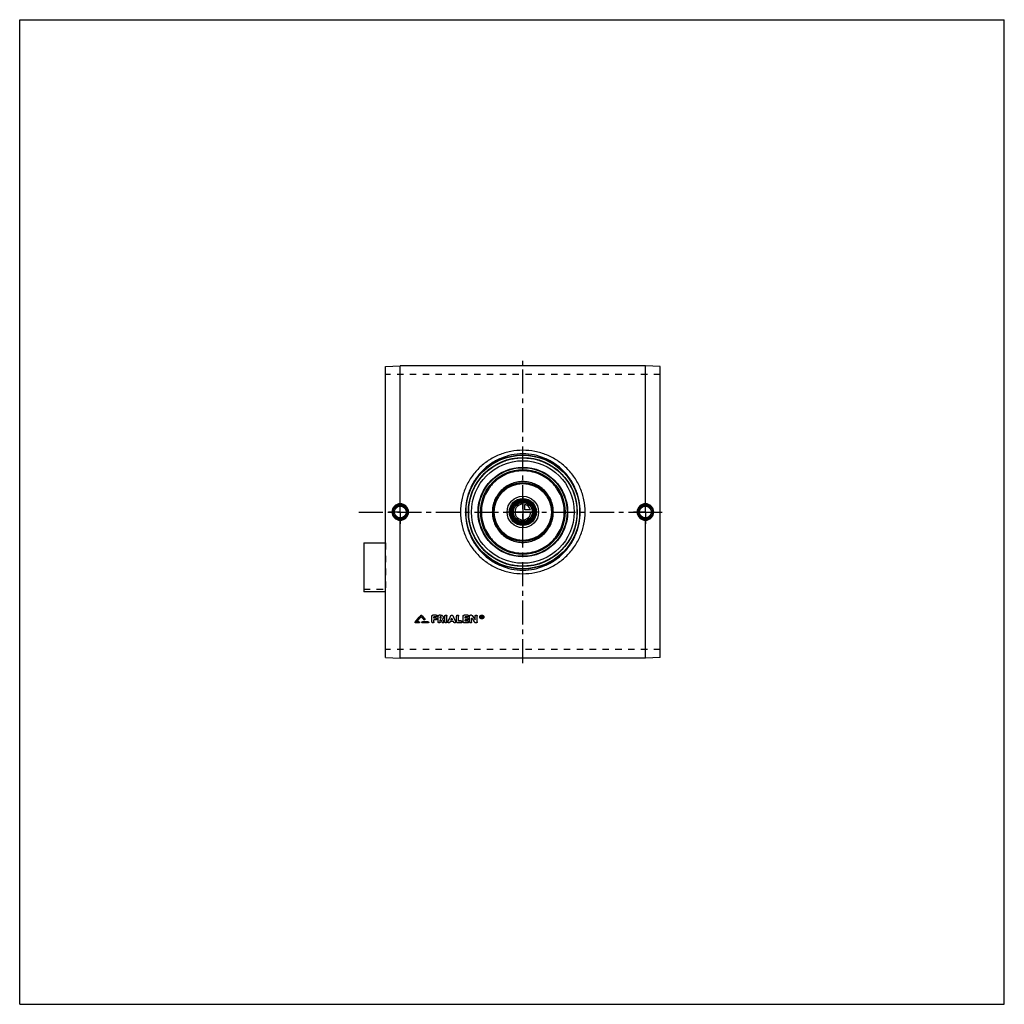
# Model space of a CAD drawing. Header units: millimetres. Extents: x 0 to 1000, y 0 to 1000.
import ezdxf

# ---------------------------------------------------------------- set-up
doc = ezdxf.new("R2010")
doc.units = ezdxf.units.MM
doc.header["$LTSCALE"] = 65.185185
doc.linetypes.add('CENTER', pattern=[0.6, 0.375, -0.075, 0.075, -0.075])
doc.linetypes.add('HIDDEN', pattern=[0.2, 0.1, -0.1])
doc.layers.get('0').update_dxf_attribs({"linetype": 'CONTINUOUS'})
for name, color, linetype in [('ACHSEN_S', 7, 'CONTINUOUS'), ('FASEN', 7, 'CONTINUOUS'), ('KOERPER', 7, 'CONTINUOUS'), ('KONST.EL_MIT_GEO', 7, 'CONTINUOUS'), ('KURVEN', 7, 'CONTINUOUS')]:
    doc.layers.add(name, color=color, linetype=linetype)

msp = doc.modelspace()

# ---------------------------------------------------------------- linework, layer by layer
at = {"color": 7, "linetype": 'Continuous'}
for p, q in [((0, 0), (0, 1000)), ((0, 1000), (1000, 1000)), ((1000, 0), (1000, 1000)), ((0, 0), (1000, 0))]:
    msp.add_line(p, q, dxfattribs=at)
at = {"layer": 'ACHSEN_S', "color": 2, "linetype": 'CENTER'}
for p, q in [((511, 346.5), (511, 653.5)), ((344.5, 500), (655.5, 500))]:
    msp.add_line(p, q, dxfattribs=at)
at = {"layer": 'FASEN', "color": 7, "linetype": 'Continuous'}
for p, q in [((371.5, 647.7), (386.5, 648.5)), ((371.5, 352.3), (371.5, 647.7)), ((635.5, 648.5), (386.5, 648.5)), ((650.5, 647.7), (635.5, 648.5)), ((650.5, 352.3), (650.5, 647.7)), ((371.5, 352.3), (386.5, 351.5)), ((635.5, 351.5), (386.5, 351.5)), ((650.5, 352.3), (635.5, 351.5))]:
    msp.add_line(p, q, dxfattribs=at)
for radius in [55, 52.1]:
    msp.add_circle((511, 500), radius, dxfattribs=at)
at = {"layer": 'KOERPER', "color": 8, "linetype": 'HIDDEN'}
for p, q in [((650.5, 639.8), (371.5, 639.8)), ((349.5, 421.6), (371.5, 421.6)), ((371.5, 418.8), (371.5, 421.6)), ((650.5, 360.2), (371.5, 360.2))]:
    msp.add_line(p, q, dxfattribs=at)
at = {"layer": 'KOERPER', "color": 2, "linetype": 'CENTER'}
for p, q in [((386.5, 500), (386.5, 512)), ((635.5, 500), (635.5, 512)), ((386.5, 500), (374.5, 500)), ((386.5, 500), (386.5, 488)), ((386.5, 500), (398.5, 500)), ((635.5, 500), (623.5, 500)), ((635.5, 500), (647.5, 500)), ((635.5, 500), (635.5, 488))]:
    msp.add_line(p, q, dxfattribs=at)
at = {"layer": 'KOERPER', "color": 7, "linetype": 'Continuous'}
msp.add_line((371.5, 418.8), (349.5, 418.8), dxfattribs=at)
msp.add_circle((511, 500), 11.7, dxfattribs=at)
at = {"layer": 'KONST.EL_MIT_GEO', "color": 7, "linetype": 'Continuous'}
for p, q in [((386.5, 508.4), (386.5, 648.5)), ((635.5, 508.4), (635.5, 648.5)), ((386.5, 351.5), (386.5, 491.6)), ((635.5, 351.5), (635.5, 491.6)), ((349.5, 468.6), (349.5, 418.8)), ((349.5, 468.6), (371.5, 468.6)), ((407.3, 395.1), (407.3, 394.9)), ((408.2, 395.1), (408.2, 394.9)), ((411.4, 391.3), (411.4, 391.2)), ((418.7, 388.2), (418.7, 394.3)), ((423, 395.3), (419.7, 395.3)), ((419.7, 395.3), (419.7, 395.2)), ((423, 395.2), (419.7, 395.2)), ((423, 393.4), (420.7, 393.4)), ((420.7, 392.2), (420.7, 393.4)), ((422.7, 392.3), (420.7, 392.3)), ((422.7, 392.2), (420.7, 392.2)), ((422.7, 390.4), (420.7, 390.4)), ((420.7, 388.2), (420.7, 390.4)), ((422.7, 392.3), (422.7, 392.2)), ((423, 395.3), (423, 395.2)), ((425, 388.2), (425, 394.3)), ((427.5, 395.3), (426, 395.3)), ((426, 395.3), (426, 395.2)), ((427.5, 395.2), (426, 395.2)), ((427.5, 393.4), (427, 393.4)), ((427, 392.2), (427, 393.4)), ((427.5, 392.3), (427, 392.3)), ((427.5, 392.2), (427, 392.2)), ((427.7, 390.4), (427, 390.4)), ((427, 388.2), (427, 390.4)), ((427.5, 395.3), (427.5, 395.2)), ((427.5, 392.3), (427.5, 392.2)), ((431.9, 388.2), (431.9, 394.3)), ((433.9, 388.2), (433.9, 394.3)), ((437.9, 394.8), (437.9, 394.6)), ((439.7, 390.4), (438, 390.4)), ((439.6, 390.5), (438.1, 390.5)), ((439.8, 394.8), (439.8, 394.6)), ((443.8, 388.2), (443.8, 394.3)), ((445.8, 389.1), (445.8, 394.3)), ((450.4, 388.2), (450.4, 394.3)), ((455.1, 395.3), (451.4, 395.3)), ((451.4, 395.3), (451.4, 395.2)), ((455.1, 395.2), (451.4, 395.2)), ((455.1, 393.4), (452.4, 393.4)), ((452.4, 392.2), (452.4, 393.4)), ((454.7, 392.3), (452.4, 392.3)), ((454.7, 392.2), (452.4, 392.2)), ((454.7, 390.4), (452.4, 390.4)), ((452.4, 389.1), (452.4, 390.4)), ((454.7, 392.3), (454.7, 392.2)), ((455.1, 395.3), (455.1, 395.2)), ((457, 388.2), (457, 394.3)), ((458.7, 395.3), (458, 395.3)), ((458, 395.3), (458, 395.2)), ((458.7, 395.2), (458, 395.2)), ((458.7, 395.3), (458.7, 395.2)), ((459, 388.2), (459, 392.1)), ((459.5, 394.9), (459.5, 394.8)), ((462.6, 390.4), (462.6, 394.3)), ((464.6, 388.2), (464.6, 394.3)), ((469.3, 394.4), (468.9, 394.4)), ((468.9, 392.2), (468.9, 394.4)), ((469.3, 394.3), (468.9, 394.3)), ((469.2, 392.2), (468.9, 392.2)), ((469.3, 394), (469.2, 394)), ((469.2, 393.4), (469.2, 394)), ((469.3, 393.5), (469.2, 393.5)), ((469.3, 393.4), (469.2, 393.4)), ((469.3, 393.1), (469.2, 393.1)), ((469.2, 392.2), (469.2, 393.1)), ((469.3, 394.4), (469.3, 394.3)), ((469.3, 393.5), (469.3, 393.4)), ((469.5, 393.6), (469.5, 393.8)), ((469.8, 392.2), (469.5, 392.2)), ((469.8, 392.4), (469.6, 393.2)), ((469.8, 393.6), (469.8, 393.8)), ((469.8, 392.4), (469.8, 392.2)), ((401.6, 388.3), (401.6, 388.2)), ((405.5, 387.4), (402.1, 387.4)), ((405.5, 388.4), (403.2, 388.4)), ((405.5, 388.5), (403.3, 388.5)), ((405.5, 388.5), (405.5, 388.4)), ((414.8, 388.5), (409, 388.5)), ((409, 388.5), (409, 388.4)), ((414.8, 388.4), (409, 388.4)), ((414.8, 387.4), (409, 387.4)), ((414.8, 388.5), (414.8, 388.4)), ((430.8, 388.8), (430.8, 388.6)), ((434.9, 388.7), (434.9, 388.6)), ((436.8, 387.9), (437.1, 388.7)), ((440.6, 388.7), (437.1, 388.7)), ((440.9, 387.9), (440.6, 388.7)), ((442.8, 388.7), (442.8, 388.6)), ((448.5, 387.4), (444.8, 387.4)), ((448.5, 389.3), (445.8, 389.3)), ((448.5, 389.1), (445.8, 389.1)), ((448.5, 389.3), (448.5, 389.1)), ((455.1, 387.4), (451.4, 387.4)), ((455.1, 389.3), (452.4, 389.3)), ((455.1, 389.1), (452.4, 389.1)), ((455.1, 389.3), (455.1, 389.1)), ((463.6, 387.4), (463, 387.4))]:
    msp.add_line(p, q, dxfattribs=at)
at = {"layer": 'KONST.EL_MIT_GEO', "color": 8, "linetype": 'HIDDEN'}
for p, q in [((371.5, 468.6), (371.5, 421.6)), ((407.8, 393.9), (407.8, 393.8)), ((410.5, 390.7), (410.5, 390.6)), ((411.5, 390.9), (411.5, 391)), ((418.7, 394.4), (418.7, 394.3)), ((423, 393.5), (420.7, 393.5)), ((420.7, 393.5), (420.7, 393.4)), ((422.7, 390.5), (420.7, 390.5)), ((420.7, 390.5), (420.7, 390.4)), ((422.7, 390.5), (422.7, 390.4)), ((423, 393.5), (423, 393.4)), ((423.7, 391.3), (423.7, 391.4)), ((424, 394.3), (424, 394.4)), ((425, 394.4), (425, 394.3)), ((427.5, 393.5), (427, 393.5)), ((427, 393.5), (427, 393.4)), ((427.7, 390.5), (427, 390.5)), ((427, 390.5), (427, 390.4)), ((427.5, 393.5), (427.5, 393.4)), ((427.7, 390.5), (427.7, 390.4)), ((428.2, 392.8), (428.2, 392.9)), ((429.5, 391.3), (429.5, 391.1)), ((429.5, 391.2), (429.5, 391.3)), ((429.5, 391.2), (429.5, 391.2)), ((430.2, 392.8), (430.2, 392.9)), ((431.9, 394.4), (431.9, 394.3)), ((433.9, 394.4), (433.9, 394.3)), ((438.1, 390.5), (438, 390.5)), ((438, 390.5), (438, 390.4)), ((438.9, 392.2), (438.9, 392.1)), ((439.7, 390.5), (439.6, 390.5)), ((439.7, 390.5), (439.7, 390.4)), ((443.8, 394.4), (443.8, 394.3)), ((445.8, 394.4), (445.8, 394.3)), ((450.4, 394.4), (450.4, 394.3)), ((455.1, 393.5), (452.4, 393.5)), ((452.4, 393.5), (452.4, 393.4)), ((454.7, 390.5), (452.4, 390.5)), ((452.4, 390.5), (452.4, 390.4)), ((454.7, 390.5), (454.7, 390.4)), ((455.1, 393.5), (455.1, 393.4)), ((455.7, 391.3), (455.7, 391.4)), ((456.1, 394.3), (456.1, 394.4)), ((457, 394.4), (457, 394.3)), ((459, 392.3), (459, 392.1)), ((462.6, 394.4), (462.6, 394.3)), ((464.6, 394.4), (464.6, 394.3)), ((467.2, 393.4), (467.2, 393.3)), ((467.7, 393.4), (467.7, 393.3)), ((469.2, 392.4), (468.9, 392.4)), ((469.3, 394.1), (469.2, 394.1)), ((469.2, 394.1), (469.2, 394)), ((469.3, 393.2), (469.2, 393.2)), ((469.2, 393.2), (469.2, 393.1)), ((469.3, 394.1), (469.3, 394)), ((469.3, 393.2), (469.3, 393.1)), ((469.5, 392.4), (469.3, 393.2)), ((469.5, 393.9), (469.5, 393.8)), ((469.8, 392.4), (469.5, 392.4)), ((469.5, 392.4), (469.5, 392.2)), ((469.6, 393.3), (469.6, 393.2)), ((469.6, 393.2), (469.6, 393.3)), ((469.6, 393.2), (469.6, 393.2)), ((469.8, 393.9), (469.8, 393.8)), ((471, 393.4), (471, 393.3)), ((471.5, 393.4), (471.5, 393.3)), ((401.5, 388), (401.5, 387.9)), ((405.5, 387.5), (402.1, 387.5)), ((402.1, 387.5), (402.1, 387.4)), ((403.3, 388.5), (403.2, 388.5)), ((403.2, 388.5), (403.2, 388.4)), ((405.5, 387.5), (405.5, 387.4)), ((406.1, 387.9), (406.1, 388)), ((408.4, 388), (408.4, 387.9)), ((414.8, 387.5), (409, 387.5)), ((409, 387.5), (409, 387.4)), ((414.8, 387.5), (414.8, 387.4)), ((415.4, 387.9), (415.4, 388)), ((429, 388), (429, 387.9)), ((430.9, 388.2), (430.9, 388.4)), ((434.9, 388.4), (434.9, 388.2)), ((436.8, 388), (437.1, 388.8)), ((436.8, 388), (436.8, 387.9)), ((440.6, 388.8), (437.1, 388.8)), ((437.1, 388.8), (437.1, 388.7)), ((440.6, 388.8), (440.6, 388.7)), ((440.9, 388), (440.6, 388.8)), ((440.9, 388), (440.9, 387.9)), ((442.8, 388.2), (442.8, 388.4)), ((448.5, 387.5), (444.8, 387.5)), ((444.8, 387.5), (444.8, 387.4)), ((448.5, 387.5), (448.5, 387.4)), ((449.4, 388.2), (449.4, 388.4)), ((455.1, 387.5), (451.4, 387.5)), ((451.4, 387.5), (451.4, 387.4)), ((455.1, 387.5), (455.1, 387.4)), ((456.1, 388.2), (456.1, 388.4)), ((462.1, 387.9), (462.1, 387.8)), ((463.6, 387.5), (463, 387.5)), ((463, 387.5), (463, 387.4)), ((463.6, 387.5), (463.6, 387.4))]:
    msp.add_line(p, q, dxfattribs=at)
at = {"layer": 'KONST.EL_MIT_GEO', "color": 7, "linetype": 'Continuous'}
for centre, radius in [((511, 500), 58), ((511, 500), 57.7), ((511, 500), 55.3), ((511, 500), 45.5), ((511, 500), 45), ((511, 500), 43), ((511, 500), 30), ((511, 500), 29), ((511, 500), 13.7), ((511, 500), 12.7), ((511, 500), 11.3), ((511, 500), 10.3), ((386.5, 500), 7.05), ((386.5, 500), 6.05), ((635.5, 500), 7.05), ((635.5, 500), 6.05)]:
    msp.add_circle(centre, radius, dxfattribs=at)
at = {"layer": 'KONST.EL_MIT_GEO', "color": 8, "linetype": 'HIDDEN'}
msp.add_circle((511, 500), 55, dxfattribs=at)
at = {"layer": 'KONST.EL_MIT_GEO', "color": 7, "linetype": 'Continuous'}
for centre, radius, start, end in [((386.5, 500), 7.43, 90.0316, 180.0329), ((386.5, 500), 7.43, 359.967, 90.2643), ((635.5, 500), 7.43, 89.7357, 180.033), ((635.5, 500), 7.43, 359.9671, 89.9684), ((386.5, 500), 7.43, 179.9671, 269.9684), ((386.5, 500), 7.43, 269.7357, 0.033), ((635.5, 500), 7.43, 179.967, 270.2643), ((635.5, 500), 7.43, 270.0316, 0.0329), ((-353.7, 1026.7), 989, 319.7946, 320.3047), ((-354.9, 1026.8), 990, 319.8311, 320.3411), ((-352.3, 1025.8), 988.4, 319.8466, 320.2557), ((1172.1, 1029.4), 994.1, 219.7451, 219.9884), ((1175.1, 1031.7), 996.7, 219.6966, 219.9788), ((1176.3, 1031.7), 997.6, 219.6602, 219.9424), ((1322.6, 863), 1012.1, 207.8398, 208.0011), ((1326.7, 864.8), 1014.6, 207.8313, 207.9845), ((1328.9, 865.2), 1016.7, 207.7938, 207.9538), ((-499.2, 857.1), 1045, 333.3703, 333.7397), ((-501.2, 857.4), 1046.9, 333.4, 333.7691), ((1376.9, 857.1), 1045, 206.2603, 206.6297), ((1378.9, 857.4), 1046.9, 206.2309, 206.6), ((1246.8, 947.1), 963.6, 215.1605, 215.4784), ((1258.2, 954.4), 975.2, 215.01, 215.3253), ((1259.6, 954.5), 976.4, 214.9752, 215.2903), ((469, 393.4), 1.29, 182.8481, 193.7428), ((469.3, 393.7), 0.285, 270.1686, 275.5266), ((469.7, 393.4), 1.29, 346.1806, 357.1901)]:
    msp.add_arc(centre, radius, start, end, dxfattribs=at)
at = {"layer": 'KONST.EL_MIT_GEO', "color": 8, "linetype": 'HIDDEN'}
for centre, radius, start, end in [((-351.1, 1025.8), 987.5, 319.8101, 320.2193), ((1170.9, 1029.4), 993.1, 219.7815, 220.0248), ((1320.8, 862.8), 1010.3, 207.8703, 208.0318), ((427.7, 392.9), 0.553, 352.8327, 0.0048), ((1245.5, 947), 962.4, 215.1954, 215.5134), ((469, 393.4), 1.34, 179.9916, 182.832), ((469.3, 393.7), 0.2, 353.3656, 0.0418), ((469.7, 393.4), 1.34, 357.2022, 0.0083)]:
    msp.add_arc(centre, radius, start, end, dxfattribs=at)
at = {"layer": 'KONST.EL_MIT_GEO', "color": 7, "linetype": 'Continuous'}
for centre, start_param in [((469.5, 500), -4.25373), ((469.8, 500), -4.25419)]:
    msp.add_ellipse(centre, major_axis=(-46.1, 232.3), ratio=0.09897, start_param=start_param, end_param=-4.24957, dxfattribs=at)
for points, knots in [([(574.3, 500), (574.3, 504.1), (573.6, 510.4), (571.6, 518.4), (568.8, 526.1), (563.8, 535.2), (557.2, 543.1), (551.1, 548.6), (544.5, 553.5), (535.3, 558.3), (523.4, 561.9), (511, 563.1), (498.6, 561.9), (486.7, 558.3), (477.5, 553.5), (470.9, 548.6), (464.8, 543.1), (458.2, 535.2), (453.2, 526.1), (450.4, 518.4), (448.4, 510.4), (447.7, 504.1), (447.7, 500)], [0, 0, 0, 0, 0.06274, 0.0941, 0.12541, 0.18778, 0.25, 0.28114, 0.3123, 0.37467, 0.43726, 0.5, 0.56274, 0.62533, 0.6877, 0.71886, 0.75, 0.81222, 0.87459, 0.9059, 0.93726, 1, 1, 1, 1]), ([(569.3, 500), (569.3, 503.9), (568.7, 509.7), (566.9, 517.1), (564.3, 524.4), (559.8, 532.9), (553.8, 540.4), (548.2, 545.6), (542.1, 550.2), (533.6, 554.8), (522.6, 558.3), (511, 559.4), (499.4, 558.3), (488.4, 554.8), (479.9, 550.2), (473.8, 545.6), (468.2, 540.4), (462.2, 532.9), (457.7, 524.4), (455.1, 517.1), (453.3, 509.7), (452.7, 503.9), (452.7, 500)], [0, 0, 0, 0, 0.0628, 0.09418, 0.1255, 0.18786, 0.25004, 0.28115, 0.31228, 0.37461, 0.43721, 0.5, 0.56279, 0.62539, 0.68772, 0.71885, 0.74996, 0.81214, 0.8745, 0.90582, 0.9372, 1, 1, 1, 1]), ([(511, 541.8), (508.3, 541.8), (504.1, 541.4), (498.8, 540.1), (493.6, 538.2), (487.5, 535), (482.2, 530.7), (478.5, 526.6), (475.2, 522.2), (472, 516.2), (469.5, 508.2), (468.7, 500), (469.5, 491.8), (472, 483.8), (475.2, 477.8), (478.5, 473.4), (482.2, 469.3), (487.5, 465), (493.6, 461.8), (498.8, 459.9), (504.1, 458.6), (508.3, 458.2), (511, 458.2)], [0, 0, 0, 0, 0.0626, 0.09391, 0.1252, 0.18764, 0.25, 0.28122, 0.31244, 0.37487, 0.4374, 0.5, 0.5626, 0.62513, 0.68756, 0.71878, 0.75, 0.81236, 0.8748, 0.90609, 0.9374, 1, 1, 1, 1]), ([(511, 458.2), (513.7, 458.2), (517.9, 458.6), (523.2, 459.9), (528.4, 461.8), (534.5, 465), (539.8, 469.3), (543.5, 473.4), (546.8, 477.8), (550, 483.8), (552.5, 491.8), (553.3, 500), (552.5, 508.2), (550, 516.2), (546.8, 522.2), (543.5, 526.6), (539.8, 530.7), (534.5, 535), (528.4, 538.2), (523.2, 540.1), (517.9, 541.4), (513.7, 541.8), (511, 541.8)], [0, 0, 0, 0, 0.0626, 0.09391, 0.1252, 0.18764, 0.25, 0.28122, 0.31244, 0.37487, 0.4374, 0.5, 0.5626, 0.62513, 0.68756, 0.71878, 0.75, 0.81236, 0.8748, 0.90609, 0.9374, 1, 1, 1, 1]), ([(542, 500), (542, 502), (541.6, 506.1), (539.8, 511.9), (536.9, 517.3), (533, 522), (528.3, 525.8), (522.9, 528.7), (517.1, 530.5), (511, 531.1), (504.9, 530.5), (499.1, 528.7), (493.7, 525.8), (489, 522), (485.1, 517.3), (482.2, 511.9), (480.4, 506.1), (480, 502), (480, 500)], [0, 0, 0, 0, 0.06256, 0.12509, 0.18756, 0.25, 0.31243, 0.37491, 0.43744, 0.5, 0.56256, 0.62509, 0.68757, 0.75, 0.81244, 0.87491, 0.93744, 1, 1, 1, 1]), ([(386.5, 508.4), (385.4, 508.4), (383.2, 507.9), (380.4, 506.1), (378.6, 503.3), (378.1, 501.1), (378.1, 500)], [0, 0, 0, 0, 0.24958, 0.49952, 0.74971, 1, 1, 1, 1]), ([(378.1, 500), (378.1, 498.9), (378.6, 496.7), (380.4, 493.9), (383.2, 492.1), (385.4, 491.6), (386.5, 491.6)], [0, 0, 0, 0, 0.25029, 0.50048, 0.75042, 1, 1, 1, 1]), ([(386.5, 508.4), (386.5, 508.3), (386.5, 508.1), (386.5, 507.9), (386.5, 507.7), (386.5, 507.6), (386.5, 507.5), (386.5, 507.5), (386.5, 507.4), (386.5, 507.4)], [0, 0, 0, 0, 0.3728, 0.54121, 0.68986, 0.81365, 0.90842, 0.97109, 1, 1, 1, 1]), ([(394.9, 500), (394.9, 501.1), (394.5, 503.3), (392.6, 506.1), (389.8, 508), (387.6, 508.4), (386.5, 508.4)], [0, 0, 0, 0, 0.25, 0.49998, 0.74997, 1, 1, 1, 1]), ([(386.5, 491.6), (387.6, 491.6), (389.8, 492), (392.6, 493.9), (394.5, 496.7), (394.9, 498.9), (394.9, 500)], [0, 0, 0, 0, 0.25003, 0.50002, 0.75, 1, 1, 1, 1]), ([(447.7, 500), (447.7, 495.9), (448.4, 489.6), (450.4, 481.6), (453.2, 473.9), (458.2, 464.8), (464.8, 456.9), (470.9, 451.4), (477.5, 446.5), (486.7, 441.7), (498.6, 438.1), (511, 436.9), (523.4, 438.1), (535.3, 441.7), (544.5, 446.5), (551.1, 451.4), (557.2, 456.9), (563.8, 464.8), (568.8, 473.9), (571.6, 481.6), (573.6, 489.6), (574.3, 495.9), (574.3, 500)], [0, 0, 0, 0, 0.06274, 0.0941, 0.12541, 0.18778, 0.25, 0.28114, 0.3123, 0.37467, 0.43726, 0.5, 0.56274, 0.62533, 0.6877, 0.71886, 0.75, 0.81222, 0.87459, 0.9059, 0.93726, 1, 1, 1, 1]), ([(452.7, 500), (452.7, 496.1), (453.3, 490.3), (455.1, 482.9), (457.7, 475.6), (462.2, 467.1), (468.2, 459.6), (473.8, 454.4), (479.9, 449.8), (488.4, 445.2), (499.4, 441.7), (511, 440.6), (522.6, 441.7), (533.6, 445.2), (542.1, 449.8), (548.2, 454.4), (553.8, 459.6), (559.8, 467.1), (564.3, 475.6), (566.9, 482.9), (568.7, 490.3), (569.3, 496.1), (569.3, 500)], [0, 0, 0, 0, 0.0628, 0.09418, 0.1255, 0.18786, 0.25004, 0.28115, 0.31228, 0.37461, 0.43721, 0.5, 0.56279, 0.62539, 0.68772, 0.71885, 0.74996, 0.81214, 0.8745, 0.90582, 0.9372, 1, 1, 1, 1]), ([(480, 500), (480, 498), (480.4, 493.9), (482.2, 488.1), (485.1, 482.7), (489, 478), (493.7, 474.2), (499.1, 471.3), (504.9, 469.5), (511, 468.9), (517.1, 469.5), (522.9, 471.3), (528.3, 474.2), (533, 478), (536.9, 482.7), (539.8, 488.1), (541.6, 493.9), (542, 498), (542, 500)], [0, 0, 0, 0, 0.06256, 0.12509, 0.18756, 0.25, 0.31243, 0.37491, 0.43744, 0.5, 0.56256, 0.62509, 0.68757, 0.75, 0.81244, 0.87491, 0.93744, 1, 1, 1, 1]), ([(635.5, 508.4), (634.4, 508.4), (632.2, 508), (629.4, 506.1), (627.5, 503.3), (627.1, 501.1), (627.1, 500)], [0, 0, 0, 0, 0.25003, 0.50002, 0.75, 1, 1, 1, 1]), ([(627.1, 500), (627.1, 498.9), (627.5, 496.7), (629.4, 493.9), (632.2, 492), (634.4, 491.6), (635.5, 491.6)], [0, 0, 0, 0, 0.25, 0.49998, 0.74997, 1, 1, 1, 1]), ([(635.5, 508.4), (635.5, 508.3), (635.5, 508.1), (635.5, 507.9), (635.5, 507.7), (635.5, 507.6), (635.5, 507.5), (635.5, 507.5), (635.5, 507.4), (635.5, 507.4)], [0, 0, 0, 0, 0.3728, 0.5412, 0.68986, 0.81365, 0.90842, 0.97108, 1, 1, 1, 1]), ([(643.9, 500), (643.9, 501.1), (643.4, 503.3), (641.6, 506.1), (638.8, 507.9), (636.6, 508.4), (635.5, 508.4)], [0, 0, 0, 0, 0.25029, 0.50048, 0.75042, 1, 1, 1, 1]), ([(635.5, 491.6), (636.6, 491.6), (638.8, 492.1), (641.6, 493.9), (643.4, 496.7), (643.9, 498.9), (643.9, 500)], [0, 0, 0, 0, 0.24958, 0.49952, 0.74971, 1, 1, 1, 1]), ([(386.5, 491.6), (386.5, 491.7), (386.5, 491.9), (386.5, 492.1), (386.5, 492.3), (386.5, 492.4), (386.5, 492.5), (386.5, 492.5), (386.5, 492.6), (386.5, 492.6)], [0, 0, 0, 0, 0.37281, 0.54121, 0.68986, 0.81366, 0.90843, 0.97109, 1, 1, 1, 1]), ([(635.5, 491.6), (635.5, 491.7), (635.5, 491.9), (635.5, 492.1), (635.5, 492.3), (635.5, 492.4), (635.5, 492.5), (635.5, 492.5), (635.5, 492.6), (635.5, 492.6)], [0, 0, 0, 0, 0.3728, 0.5412, 0.68985, 0.81365, 0.90842, 0.97108, 1, 1, 1, 1]), ([(407.3, 395.1), (407.4, 395.2), (407.8, 395.4), (408.1, 395.2), (408.2, 395.1)], [0, 0, 0, 0, 0.49957, 1, 1, 1, 1]), ([(407.3, 394.9), (407.4, 395.1), (407.8, 395.2), (408.1, 395.1), (408.2, 394.9)], [0, 0, 0, 0, 0.50001, 1, 1, 1, 1]), ([(411.5, 390.9), (411.5, 390.8), (411.4, 390.6), (411.3, 390.4), (411.1, 390.3), (410.7, 390.3), (410.5, 390.5), (410.5, 390.6)], [0, 0, 0, 0, 0.23369, 0.35834, 0.48748, 0.74877, 1, 1, 1, 1]), ([(411.4, 391.3), (411.4, 391.3), (411.5, 391.2), (411.5, 391.1), (411.5, 391)], [0, 0, 0, 0, 0.26438, 1, 1, 1, 1]), ([(411.4, 391.2), (411.4, 391.2), (411.5, 391.1), (411.5, 390.9), (411.5, 390.9)], [0, 0, 0, 0, 0.25714, 1, 1, 1, 1]), ([(418.7, 394.4), (418.7, 394.5), (418.8, 394.8), (419, 395.1), (419.4, 395.3), (419.6, 395.3), (419.7, 395.3)], [0, 0, 0, 0, 0.23683, 0.48197, 0.73684, 1, 1, 1, 1]), ([(418.7, 394.3), (418.7, 394.4), (418.8, 394.6), (419, 394.9), (419.4, 395.1), (419.6, 395.2), (419.7, 395.2)], [0, 0, 0, 0, 0.23652, 0.4812, 0.73686, 1, 1, 1, 1]), ([(422.7, 392.3), (422.8, 392.3), (423.1, 392.2), (423.4, 392.1), (423.6, 391.8), (423.7, 391.5), (423.7, 391.4)], [0, 0, 0, 0, 0.26735, 0.51943, 0.76642, 1, 1, 1, 1]), ([(422.7, 392.2), (423, 392.2), (423.3, 392), (423.6, 391.6), (423.7, 391.4), (423.7, 391.3)], [0, 0, 0, 0, 0.51596, 0.76239, 1, 1, 1, 1]), ([(423.7, 391.3), (423.7, 391.2), (423.6, 390.9), (423.3, 390.5), (423, 390.4), (422.7, 390.4)], [0, 0, 0, 0, 0.23761, 0.48386, 1, 1, 1, 1]), ([(423, 395.3), (423.2, 395.3), (423.4, 395.3), (423.8, 395.1), (424, 394.8), (424, 394.5), (424, 394.4)], [0, 0, 0, 0, 0.26644, 0.51814, 0.76548, 1, 1, 1, 1]), ([(423, 395.2), (423.2, 395.2), (423.4, 395.1), (423.8, 394.9), (424, 394.6), (424, 394.4), (424, 394.3)], [0, 0, 0, 0, 0.26314, 0.5188, 0.76349, 1, 1, 1, 1]), ([(424, 394.3), (424, 394.2), (424, 393.9), (423.8, 393.6), (423.4, 393.4), (423.2, 393.4), (423, 393.4)], [0, 0, 0, 0, 0.23651, 0.48104, 0.73668, 1, 1, 1, 1]), ([(425, 394.4), (425, 394.5), (425.1, 394.8), (425.3, 395.1), (425.6, 395.3), (425.9, 395.3), (426, 395.3)], [0, 0, 0, 0, 0.23683, 0.48197, 0.73684, 1, 1, 1, 1]), ([(425, 394.3), (425, 394.4), (425.1, 394.6), (425.3, 394.9), (425.6, 395.1), (425.9, 395.2), (426, 395.2)], [0, 0, 0, 0, 0.23652, 0.4812, 0.73686, 1, 1, 1, 1]), ([(427.5, 395.3), (427.9, 395.3), (428.6, 395.2), (429.5, 394.7), (430.1, 393.9), (430.2, 393.2), (430.2, 392.9)], [0, 0, 0, 0, 0.26375, 0.5185, 0.76334, 1, 1, 1, 1]), ([(427.5, 395.2), (427.9, 395.2), (428.6, 395), (429.5, 394.5), (430.1, 393.7), (430.2, 393.1), (430.2, 392.8)], [0, 0, 0, 0, 0.2634, 0.51928, 0.76395, 1, 1, 1, 1]), ([(428.2, 392.8), (428.2, 392.9), (428.2, 393), (428, 393.3), (427.7, 393.4), (427.5, 393.4)], [0, 0, 0, 0, 0.23806, 0.48464, 1, 1, 1, 1]), ([(427.5, 392.2), (427.7, 392.2), (428, 392.2), (428.2, 392.5), (428.2, 392.7), (428.2, 392.8)], [0, 0, 0, 0, 0.51548, 0.76193, 1, 1, 1, 1]), ([(427.5, 392.3), (427.7, 392.3), (428, 392.4), (428.2, 392.6), (428.2, 392.8), (428.2, 392.8)], [0, 0, 0, 0, 0.51421, 0.7606, 1, 1, 1, 1]), ([(430.2, 392.8), (430.2, 392.5), (430.1, 391.8), (429.7, 391.3), (429.5, 391.1)], [0, 0, 0, 0, 0.49187, 1, 1, 1, 1]), ([(431.9, 394.4), (431.9, 394.5), (431.9, 394.8), (432.2, 395.1), (432.5, 395.3), (432.9, 395.3), (433.3, 395.3), (433.6, 395.1), (433.8, 394.8), (433.9, 394.5), (433.9, 394.4)], [0, 0, 0, 0, 0.11983, 0.24031, 0.36952, 0.49993, 0.63146, 0.75951, 0.88074, 1, 1, 1, 1]), ([(431.9, 394.3), (431.9, 394.4), (431.9, 394.6), (432.2, 394.9), (432.5, 395.1), (432.9, 395.2), (433.3, 395.1), (433.6, 394.9), (433.8, 394.6), (433.9, 394.4), (433.9, 394.3)], [0, 0, 0, 0, 0.11825, 0.24058, 0.36842, 0.5, 0.63157, 0.75941, 0.88175, 1, 1, 1, 1]), ([(437.9, 394.8), (438, 394.9), (438.3, 395.2), (438.9, 395.3), (439.4, 395.2), (439.7, 394.9), (439.8, 394.8)], [0, 0, 0, 0, 0.24454, 0.5007, 0.75543, 1, 1, 1, 1]), ([(437.9, 394.6), (438, 394.8), (438.3, 395.1), (438.9, 395.2), (439.4, 395.1), (439.7, 394.8), (439.8, 394.6)], [0, 0, 0, 0, 0.24311, 0.49999, 0.75688, 1, 1, 1, 1]), ([(443.8, 394.4), (443.8, 394.5), (443.9, 394.8), (444.1, 395.1), (444.4, 395.3), (444.8, 395.3), (445.2, 395.3), (445.5, 395.1), (445.8, 394.8), (445.8, 394.5), (445.8, 394.4)], [0, 0, 0, 0, 0.11983, 0.24031, 0.36952, 0.49993, 0.63146, 0.75951, 0.88074, 1, 1, 1, 1]), ([(443.8, 394.3), (443.8, 394.4), (443.9, 394.6), (444.1, 394.9), (444.4, 395.1), (444.8, 395.2), (445.2, 395.1), (445.5, 394.9), (445.8, 394.6), (445.8, 394.4), (445.8, 394.3)], [0, 0, 0, 0, 0.11825, 0.24058, 0.36842, 0.5, 0.63157, 0.75941, 0.88175, 1, 1, 1, 1]), ([(450.4, 394.4), (450.4, 394.5), (450.5, 394.8), (450.7, 395.1), (451, 395.3), (451.3, 395.3), (451.4, 395.3)], [0, 0, 0, 0, 0.23683, 0.48197, 0.73684, 1, 1, 1, 1]), ([(450.4, 394.3), (450.4, 394.4), (450.5, 394.6), (450.7, 394.9), (451, 395.1), (451.3, 395.2), (451.4, 395.2)], [0, 0, 0, 0, 0.23652, 0.4812, 0.73686, 1, 1, 1, 1]), ([(454.7, 392.3), (454.9, 392.3), (455.1, 392.2), (455.4, 392.1), (455.7, 391.8), (455.7, 391.5), (455.7, 391.4)], [0, 0, 0, 0, 0.26735, 0.51943, 0.76642, 1, 1, 1, 1]), ([(454.7, 392.2), (455, 392.2), (455.4, 392), (455.7, 391.6), (455.7, 391.4), (455.7, 391.3)], [0, 0, 0, 0, 0.51596, 0.76239, 1, 1, 1, 1]), ([(455.7, 391.3), (455.7, 391.2), (455.7, 390.9), (455.4, 390.5), (455, 390.4), (454.7, 390.4)], [0, 0, 0, 0, 0.23761, 0.48386, 1, 1, 1, 1]), ([(455.1, 395.3), (455.2, 395.3), (455.4, 395.3), (455.8, 395.1), (456, 394.8), (456.1, 394.5), (456.1, 394.4)], [0, 0, 0, 0, 0.26644, 0.51814, 0.76548, 1, 1, 1, 1]), ([(455.1, 395.2), (455.2, 395.2), (455.4, 395.1), (455.8, 394.9), (456, 394.6), (456.1, 394.4), (456.1, 394.3)], [0, 0, 0, 0, 0.26314, 0.5188, 0.76349, 1, 1, 1, 1]), ([(456.1, 394.3), (456.1, 394.2), (456, 393.9), (455.8, 393.6), (455.4, 393.4), (455.2, 393.4), (455.1, 393.4)], [0, 0, 0, 0, 0.23651, 0.48104, 0.73668, 1, 1, 1, 1]), ([(457, 394.4), (457, 394.5), (457.1, 394.8), (457.3, 395.1), (457.6, 395.3), (457.9, 395.3), (458, 395.3)], [0, 0, 0, 0, 0.23683, 0.48197, 0.73684, 1, 1, 1, 1]), ([(457, 394.3), (457, 394.4), (457.1, 394.6), (457.3, 394.9), (457.6, 395.1), (457.9, 395.2), (458, 395.2)], [0, 0, 0, 0, 0.23652, 0.4812, 0.73686, 1, 1, 1, 1]), ([(458.7, 395.3), (458.9, 395.3), (459.2, 395.2), (459.4, 395), (459.5, 394.9)], [0, 0, 0, 0, 0.51107, 1, 1, 1, 1]), ([(458.7, 395.2), (458.9, 395.2), (459.2, 395.1), (459.4, 394.9), (459.5, 394.8)], [0, 0, 0, 0, 0.51116, 1, 1, 1, 1]), ([(462.6, 394.4), (462.6, 394.5), (462.7, 394.8), (462.9, 395.1), (463.2, 395.3), (463.6, 395.3), (464, 395.3), (464.3, 395.1), (464.6, 394.8), (464.6, 394.5), (464.6, 394.4)], [0, 0, 0, 0, 0.11983, 0.24031, 0.36952, 0.49993, 0.63146, 0.75951, 0.88074, 1, 1, 1, 1]), ([(462.6, 394.3), (462.6, 394.4), (462.7, 394.6), (462.9, 394.9), (463.2, 395.1), (463.6, 395.2), (464, 395.1), (464.3, 394.9), (464.6, 394.6), (464.6, 394.4), (464.6, 394.3)], [0, 0, 0, 0, 0.11825, 0.24058, 0.36842, 0.5, 0.63157, 0.75941, 0.88175, 1, 1, 1, 1]), ([(467.2, 393.4), (467.2, 393.6), (467.3, 394.2), (467.8, 394.8), (468.5, 395.2), (469.4, 395.4), (470.2, 395.2), (470.9, 394.8), (471.4, 394.2), (471.5, 393.6), (471.5, 393.4)], [0, 0, 0, 0, 0.11889, 0.2404, 0.36871, 0.49997, 0.6316, 0.75958, 0.88148, 1, 1, 1, 1]), ([(467.2, 393.3), (467.2, 393.5), (467.3, 394), (467.8, 394.7), (468.5, 395.1), (469.4, 395.2), (470.2, 395.1), (470.9, 394.7), (471.4, 394), (471.5, 393.5), (471.5, 393.3)], [0, 0, 0, 0, 0.11809, 0.24043, 0.36834, 0.5, 0.63166, 0.75957, 0.8819, 1, 1, 1, 1]), ([(471.5, 393.3), (471.5, 393), (471.4, 392.5), (470.9, 391.9), (470.2, 391.4), (469.4, 391.3), (468.5, 391.4), (467.8, 391.9), (467.3, 392.5), (467.2, 393), (467.2, 393.3)], [0, 0, 0, 0, 0.1181, 0.24025, 0.36814, 0.5, 0.63186, 0.75975, 0.8819, 1, 1, 1, 1]), ([(471, 393.3), (471, 393.4), (470.9, 393.8), (470.5, 394.3), (470, 394.6), (469.4, 394.8), (468.7, 394.6), (468.2, 394.3), (467.8, 393.8), (467.7, 393.4), (467.7, 393.3)], [0, 0, 0, 0, 0.11809, 0.24041, 0.36832, 0.50001, 0.63169, 0.7596, 0.88191, 1, 1, 1, 1]), ([(467.7, 393.3), (467.7, 393.1), (467.8, 392.7), (468.2, 392.2), (468.7, 391.9), (469.4, 391.7), (470, 391.9), (470.5, 392.2), (470.9, 392.7), (471, 393.1), (471, 393.3)], [0, 0, 0, 0, 0.1181, 0.24027, 0.36816, 0.50001, 0.63184, 0.75973, 0.8819, 1, 1, 1, 1]), ([(467.7, 393.1), (467.8, 392.9), (467.9, 392.6), (468.3, 392.2), (468.8, 392), (469.4, 391.9), (469.9, 392), (470.4, 392.2), (470.8, 392.6), (470.9, 392.9), (471, 393.1)], [0, 0, 0, 0, 0.1197, 0.2411, 0.36981, 0.50038, 0.63011, 0.75922, 0.8807, 1, 1, 1, 1]), ([(469.3, 394.4), (469.4, 394.4), (469.6, 394.3), (469.8, 394.1), (469.8, 394), (469.8, 393.9)], [0, 0, 0, 0, 0.51426, 0.76058, 1, 1, 1, 1]), ([(469.3, 394.3), (469.4, 394.3), (469.6, 394.2), (469.8, 394), (469.8, 393.8), (469.8, 393.8)], [0, 0, 0, 0, 0.51493, 0.76162, 1, 1, 1, 1]), ([(469.5, 393.8), (469.5, 393.9), (469.4, 394), (469.3, 394), (469.3, 394)], [0, 0, 0, 0, 0.48427, 1, 1, 1, 1]), ([(469.3, 393.5), (469.3, 393.5), (469.4, 393.5), (469.5, 393.7), (469.5, 393.7)], [0, 0, 0, 0, 0.51701, 1, 1, 1, 1]), ([(469.3, 393.4), (469.4, 393.4), (469.5, 393.4), (469.5, 393.5), (469.5, 393.6)], [0, 0, 0, 0, 0.51975, 1, 1, 1, 1]), ([(469.8, 393.6), (469.8, 393.5), (469.8, 393.3), (469.7, 393.2), (469.6, 393.2)], [0, 0, 0, 0, 0.48839, 1, 1, 1, 1]), ([(401.5, 388), (401.5, 388.1), (401.5, 388.2), (401.6, 388.3), (401.6, 388.3)], [0, 0, 0, 0, 0.24222, 1, 1, 1, 1]), ([(401.5, 387.9), (401.5, 388), (401.5, 388.1), (401.6, 388.2), (401.6, 388.2)], [0, 0, 0, 0, 0.7424, 1, 1, 1, 1]), ([(402.1, 387.4), (401.9, 387.4), (401.7, 387.5), (401.5, 387.7), (401.5, 387.8), (401.5, 387.9)], [0, 0, 0, 0, 0.51763, 0.76349, 1, 1, 1, 1]), ([(405.5, 388.5), (405.7, 388.5), (405.9, 388.5), (406.1, 388.2), (406.1, 388.1), (406.1, 388)], [0, 0, 0, 0, 0.51597, 0.76567, 1, 1, 1, 1]), ([(405.5, 388.4), (405.7, 388.4), (405.9, 388.3), (406.1, 388.1), (406.1, 388), (406.1, 387.9)], [0, 0, 0, 0, 0.51749, 0.76348, 1, 1, 1, 1]), ([(406.1, 387.9), (406.1, 387.8), (406.1, 387.7), (405.9, 387.5), (405.7, 387.4), (405.5, 387.4)], [0, 0, 0, 0, 0.23655, 0.48244, 1, 1, 1, 1]), ([(408.4, 388), (408.4, 388.1), (408.5, 388.2), (408.6, 388.5), (408.9, 388.5), (409, 388.5)], [0, 0, 0, 0, 0.23585, 0.48366, 1, 1, 1, 1]), ([(408.4, 387.9), (408.4, 388), (408.5, 388.1), (408.6, 388.3), (408.9, 388.4), (409, 388.4)], [0, 0, 0, 0, 0.23655, 0.48255, 1, 1, 1, 1]), ([(409, 387.4), (408.9, 387.4), (408.6, 387.5), (408.5, 387.7), (408.4, 387.8), (408.4, 387.9)], [0, 0, 0, 0, 0.5176, 0.76348, 1, 1, 1, 1]), ([(414.8, 388.5), (414.9, 388.5), (415.2, 388.5), (415.3, 388.2), (415.4, 388.1), (415.4, 388)], [0, 0, 0, 0, 0.51597, 0.76567, 1, 1, 1, 1]), ([(414.8, 388.4), (414.9, 388.4), (415.2, 388.3), (415.3, 388.1), (415.4, 388), (415.4, 387.9)], [0, 0, 0, 0, 0.51749, 0.76348, 1, 1, 1, 1]), ([(415.4, 387.9), (415.4, 387.8), (415.3, 387.7), (415.2, 387.5), (414.9, 387.4), (414.8, 387.4)], [0, 0, 0, 0, 0.23655, 0.48244, 1, 1, 1, 1]), ([(420.7, 388.2), (420.7, 388.1), (420.7, 387.9), (420.4, 387.6), (420.1, 387.4), (419.7, 387.4), (419.4, 387.4), (419, 387.6), (418.8, 387.9), (418.7, 388.1), (418.7, 388.2)], [0, 0, 0, 0, 0.11734, 0.23924, 0.36746, 0.5, 0.63254, 0.76076, 0.88266, 1, 1, 1, 1]), ([(427, 388.2), (427, 388.1), (426.9, 387.9), (426.7, 387.6), (426.4, 387.4), (426, 387.4), (425.6, 387.4), (425.3, 387.6), (425.1, 387.9), (425, 388.1), (425, 388.2)], [0, 0, 0, 0, 0.11734, 0.23924, 0.36746, 0.5, 0.63254, 0.76076, 0.88266, 1, 1, 1, 1]), ([(430.9, 388.2), (430.9, 388.1), (430.9, 387.9), (430.6, 387.6), (430.1, 387.3), (429.5, 387.4), (429.1, 387.7), (429, 387.9)], [0, 0, 0, 0, 0.11718, 0.2379, 0.49169, 0.75372, 1, 1, 1, 1]), ([(430.8, 388.8), (430.8, 388.7), (430.9, 388.6), (430.9, 388.5), (430.9, 388.4)], [0, 0, 0, 0, 0.25685, 1, 1, 1, 1]), ([(430.8, 388.6), (430.8, 388.6), (430.9, 388.5), (430.9, 388.3), (430.9, 388.2)], [0, 0, 0, 0, 0.2537, 1, 1, 1, 1]), ([(433.9, 388.2), (433.9, 388.1), (433.8, 387.9), (433.6, 387.6), (433.3, 387.4), (432.9, 387.4), (432.5, 387.4), (432.2, 387.6), (431.9, 387.9), (431.9, 388.1), (431.9, 388.2)], [0, 0, 0, 0, 0.11734, 0.23924, 0.36746, 0.5, 0.63254, 0.76076, 0.88266, 1, 1, 1, 1]), ([(434.9, 388.4), (434.9, 388.5), (434.9, 388.6), (434.9, 388.7), (434.9, 388.7)], [0, 0, 0, 0, 0.74562, 1, 1, 1, 1]), ([(436.8, 387.9), (436.7, 387.7), (436.3, 387.4), (435.6, 387.3), (435.1, 387.6), (434.9, 387.9), (434.9, 388.1), (434.9, 388.2)], [0, 0, 0, 0, 0.24576, 0.50779, 0.76189, 0.88274, 1, 1, 1, 1]), ([(442.8, 388.2), (442.8, 388.1), (442.8, 387.9), (442.6, 387.6), (442.1, 387.3), (441.4, 387.4), (441, 387.7), (440.9, 387.9)], [0, 0, 0, 0, 0.11726, 0.2381, 0.49221, 0.75424, 1, 1, 1, 1]), ([(442.8, 388.7), (442.8, 388.7), (442.8, 388.6), (442.8, 388.5), (442.8, 388.4)], [0, 0, 0, 0, 0.25651, 1, 1, 1, 1]), ([(444.8, 387.4), (444.7, 387.4), (444.4, 387.4), (444.1, 387.6), (443.9, 387.9), (443.8, 388.1), (443.8, 388.2)], [0, 0, 0, 0, 0.26509, 0.52152, 0.76532, 1, 1, 1, 1]), ([(448.5, 389.3), (448.6, 389.3), (448.8, 389.2), (449.2, 389), (449.4, 388.7), (449.4, 388.5), (449.4, 388.4)], [0, 0, 0, 0, 0.26828, 0.52075, 0.76737, 1, 1, 1, 1]), ([(448.5, 389.1), (448.7, 389.1), (449.1, 389), (449.4, 388.6), (449.4, 388.4), (449.4, 388.2)], [0, 0, 0, 0, 0.5173, 0.76335, 1, 1, 1, 1]), ([(449.4, 388.2), (449.4, 388.1), (449.4, 387.9), (449.1, 387.5), (448.7, 387.4), (448.5, 387.4)], [0, 0, 0, 0, 0.23664, 0.48251, 1, 1, 1, 1]), ([(451.4, 387.4), (451.3, 387.4), (451, 387.4), (450.7, 387.6), (450.5, 387.9), (450.4, 388.1), (450.4, 388.2)], [0, 0, 0, 0, 0.26509, 0.52152, 0.76532, 1, 1, 1, 1]), ([(455.1, 389.3), (455.2, 389.3), (455.4, 389.2), (455.8, 389), (456, 388.7), (456.1, 388.5), (456.1, 388.4)], [0, 0, 0, 0, 0.26828, 0.52075, 0.76737, 1, 1, 1, 1]), ([(455.1, 389.1), (455.3, 389.1), (455.7, 389), (456, 388.6), (456.1, 388.4), (456.1, 388.2)], [0, 0, 0, 0, 0.5173, 0.76335, 1, 1, 1, 1]), ([(456.1, 388.2), (456.1, 388.1), (456, 387.9), (455.7, 387.5), (455.3, 387.4), (455.1, 387.4)], [0, 0, 0, 0, 0.23664, 0.48251, 1, 1, 1, 1]), ([(459, 388.2), (459, 388.1), (459, 387.9), (458.7, 387.6), (458.4, 387.4), (458, 387.4), (457.6, 387.4), (457.3, 387.6), (457.1, 387.9), (457, 388.1), (457, 388.2)], [0, 0, 0, 0, 0.11734, 0.23924, 0.36746, 0.5, 0.63254, 0.76076, 0.88266, 1, 1, 1, 1]), ([(463, 387.4), (462.8, 387.4), (462.5, 387.4), (462.2, 387.7), (462.1, 387.8)], [0, 0, 0, 0, 0.51285, 1, 1, 1, 1]), ([(464.6, 388.2), (464.6, 388.1), (464.6, 387.9), (464.3, 387.6), (464, 387.4), (463.7, 387.4), (463.6, 387.4)], [0, 0, 0, 0, 0.23469, 0.47851, 0.73493, 1, 1, 1, 1])]:
    msp.add_open_spline(points, degree=3, knots=knots, dxfattribs=at)
at = {"layer": 'KONST.EL_MIT_GEO', "color": 8, "linetype": 'HIDDEN'}
for points, knots in [([(411.5, 391), (411.5, 390.9), (411.4, 390.7), (411.3, 390.6), (411.1, 390.5), (410.7, 390.5), (410.5, 390.6), (410.5, 390.7)], [0, 0, 0, 0, 0.23502, 0.35764, 0.48598, 0.74728, 1, 1, 1, 1]), ([(423.7, 391.4), (423.7, 391.3), (423.6, 391.1), (423.4, 390.8), (423.1, 390.6), (422.8, 390.5), (422.7, 390.5)], [0, 0, 0, 0, 0.2356, 0.48019, 0.73378, 1, 1, 1, 1]), ([(424, 394.4), (424, 394.3), (424, 394.1), (423.8, 393.8), (423.4, 393.6), (423.2, 393.5), (423, 393.5)], [0, 0, 0, 0, 0.23654, 0.4815, 0.7347, 1, 1, 1, 1]), ([(428.2, 392.9), (428.2, 393), (428.2, 393.2), (428, 393.4), (427.7, 393.5), (427.5, 393.5)], [0, 0, 0, 0, 0.2361, 0.48585, 1, 1, 1, 1]), ([(430.2, 392.9), (430.2, 392.6), (430.1, 392), (429.7, 391.5), (429.5, 391.3)], [0, 0, 0, 0, 0.49033, 1, 1, 1, 1]), ([(455.7, 391.4), (455.7, 391.3), (455.7, 391.1), (455.4, 390.8), (455.1, 390.6), (454.9, 390.5), (454.7, 390.5)], [0, 0, 0, 0, 0.2356, 0.48019, 0.73378, 1, 1, 1, 1]), ([(456.1, 394.4), (456.1, 394.3), (456, 394.1), (455.8, 393.8), (455.4, 393.6), (455.2, 393.5), (455.1, 393.5)], [0, 0, 0, 0, 0.23654, 0.4815, 0.7347, 1, 1, 1, 1]), ([(471.5, 393.4), (471.5, 393.1), (471.4, 392.6), (470.9, 392), (470.2, 391.6), (469.4, 391.4), (468.5, 391.6), (467.8, 392), (467.3, 392.6), (467.2, 393.1), (467.2, 393.4)], [0, 0, 0, 0, 0.11889, 0.24022, 0.3685, 0.49997, 0.63181, 0.75977, 0.88149, 1, 1, 1, 1]), ([(471, 393.4), (471, 393.6), (470.9, 394), (470.5, 394.5), (470, 394.8), (469.4, 394.9), (468.7, 394.8), (468.2, 394.5), (467.8, 394), (467.7, 393.6), (467.7, 393.4)], [0, 0, 0, 0, 0.11865, 0.24033, 0.36835, 0.50008, 0.63106, 0.75969, 0.88083, 1, 1, 1, 1]), ([(469.5, 393.9), (469.5, 394), (469.5, 394.1), (469.3, 394.1), (469.3, 394.1)], [0, 0, 0, 0, 0.47813, 1, 1, 1, 1]), ([(469.8, 393.7), (469.8, 393.7), (469.8, 393.5), (469.7, 393.4), (469.6, 393.3)], [0, 0, 0, 0, 0.48595, 1, 1, 1, 1]), ([(402.1, 387.5), (401.9, 387.5), (401.7, 387.6), (401.5, 387.8), (401.5, 388), (401.5, 388)], [0, 0, 0, 0, 0.51606, 0.76575, 1, 1, 1, 1]), ([(406.1, 388), (406.1, 388), (406.1, 387.8), (405.9, 387.6), (405.7, 387.5), (405.5, 387.5)], [0, 0, 0, 0, 0.23585, 0.48355, 1, 1, 1, 1]), ([(409, 387.5), (408.9, 387.5), (408.6, 387.6), (408.5, 387.8), (408.4, 388), (408.4, 388)], [0, 0, 0, 0, 0.51609, 0.76567, 1, 1, 1, 1]), ([(415.4, 388), (415.4, 388), (415.3, 387.8), (415.2, 387.6), (414.9, 387.5), (414.8, 387.5)], [0, 0, 0, 0, 0.23585, 0.48355, 1, 1, 1, 1]), ([(420.7, 388.4), (420.7, 388.3), (420.7, 388), (420.4, 387.8), (420.1, 387.6), (419.7, 387.5), (419.4, 387.6), (419, 387.8), (418.8, 388), (418.7, 388.3), (418.7, 388.4)], [0, 0, 0, 0, 0.11886, 0.23892, 0.36853, 0.49993, 0.63247, 0.76091, 0.8817, 1, 1, 1, 1]), ([(427, 388.4), (427, 388.3), (426.9, 388), (426.7, 387.8), (426.4, 387.6), (426, 387.5), (425.6, 387.6), (425.3, 387.8), (425.1, 388), (425, 388.3), (425, 388.4)], [0, 0, 0, 0, 0.11886, 0.23892, 0.36853, 0.49993, 0.63247, 0.76091, 0.8817, 1, 1, 1, 1]), ([(430.9, 388.4), (430.9, 388.3), (430.9, 388.1), (430.6, 387.7), (430.2, 387.5), (429.8, 387.5), (429.4, 387.6), (429.1, 387.8), (429, 388)], [0, 0, 0, 0, 0.11492, 0.23661, 0.48851, 0.62295, 0.75338, 1, 1, 1, 1]), ([(433.9, 388.4), (433.9, 388.3), (433.8, 388), (433.6, 387.8), (433.3, 387.6), (432.9, 387.5), (432.5, 387.6), (432.2, 387.8), (431.9, 388), (431.9, 388.3), (431.9, 388.4)], [0, 0, 0, 0, 0.11886, 0.23892, 0.36853, 0.49993, 0.63247, 0.76091, 0.8817, 1, 1, 1, 1]), ([(436.8, 388), (436.7, 387.9), (436.4, 387.6), (436, 387.5), (435.5, 387.5), (435.1, 387.7), (434.9, 388.1), (434.9, 388.3), (434.9, 388.4)], [0, 0, 0, 0, 0.24556, 0.3773, 0.5111, 0.7639, 0.88412, 1, 1, 1, 1]), ([(442.8, 388.4), (442.8, 388.3), (442.8, 388.1), (442.6, 387.7), (442.2, 387.5), (441.7, 387.5), (441.3, 387.6), (441, 387.9), (440.9, 388)], [0, 0, 0, 0, 0.11508, 0.23673, 0.48902, 0.62352, 0.75396, 1, 1, 1, 1]), ([(444.8, 387.5), (444.7, 387.5), (444.4, 387.6), (444.1, 387.8), (443.9, 388), (443.8, 388.3), (443.8, 388.4)], [0, 0, 0, 0, 0.26534, 0.52215, 0.7652, 1, 1, 1, 1]), ([(449.4, 388.4), (449.4, 388.3), (449.4, 388), (449.1, 387.7), (448.7, 387.5), (448.5, 387.5)], [0, 0, 0, 0, 0.23659, 0.48283, 1, 1, 1, 1]), ([(451.4, 387.5), (451.3, 387.5), (451, 387.6), (450.7, 387.8), (450.5, 388), (450.4, 388.3), (450.4, 388.4)], [0, 0, 0, 0, 0.26534, 0.52215, 0.7652, 1, 1, 1, 1]), ([(456.1, 388.4), (456.1, 388.3), (456, 388), (455.7, 387.7), (455.3, 387.5), (455.1, 387.5)], [0, 0, 0, 0, 0.23659, 0.48283, 1, 1, 1, 1]), ([(459, 388.4), (459, 388.3), (459, 388), (458.7, 387.8), (458.4, 387.6), (458, 387.5), (457.6, 387.6), (457.3, 387.8), (457.1, 388), (457, 388.3), (457, 388.4)], [0, 0, 0, 0, 0.11886, 0.23892, 0.36853, 0.49993, 0.63247, 0.76091, 0.8817, 1, 1, 1, 1]), ([(463, 387.5), (462.8, 387.5), (462.5, 387.6), (462.2, 387.8), (462.1, 387.9)], [0, 0, 0, 0, 0.51285, 1, 1, 1, 1]), ([(464.6, 388.4), (464.6, 388.3), (464.6, 388), (464.3, 387.8), (464, 387.6), (463.7, 387.5), (463.6, 387.5)], [0, 0, 0, 0, 0.23491, 0.47913, 0.73478, 1, 1, 1, 1])]:
    msp.add_open_spline(points, degree=3, knots=knots, dxfattribs=at)
for points in [[(438, 390.5), (438.3, 391.1), (438.6, 391.7), (438.9, 392.2)], [(439.7, 390.5), (439.4, 391.1), (439.1, 391.7), (438.9, 392.2)]]:
    msp.add_open_spline(points, degree=3, dxfattribs=at)
at = {"layer": 'KONST.EL_MIT_GEO', "color": 7, "linetype": 'Continuous'}
for points in [[(438, 390.4), (438.3, 391), (438.6, 391.5), (438.9, 392.1)], [(439.7, 390.4), (439.4, 391), (439.1, 391.5), (438.9, 392.1)], [(469.5, 393.8), (469.5, 393.8), (469.5, 393.8), (469.5, 393.8)], [(434.9, 388.2), (434.9, 388.4), (434.9, 388.5), (434.9, 388.6)], [(442.8, 388.6), (442.8, 388.5), (442.8, 388.4), (442.8, 388.2)]]:
    msp.add_open_spline(points, degree=3, dxfattribs=at)
at = {"layer": 'KURVEN', "color": 40, "linetype": 'Continuous'}
for p, q in [((511, 516), (511, 484)), ((527, 500), (495, 500)), ((513.2, 502.2), (513.2, 507.7)), ((518.7, 502.2), (513.2, 502.2))]:
    msp.add_line(p, q, dxfattribs=at)
for radius in [16, 12.8, 9.6]:
    msp.add_circle((511, 500), radius, dxfattribs=at)
for start, end in [(90, 360), (15.962, 74.038)]:
    msp.add_arc((511, 500), 8, start, end, dxfattribs=at)

doc.saveas('drawing.dxf')
